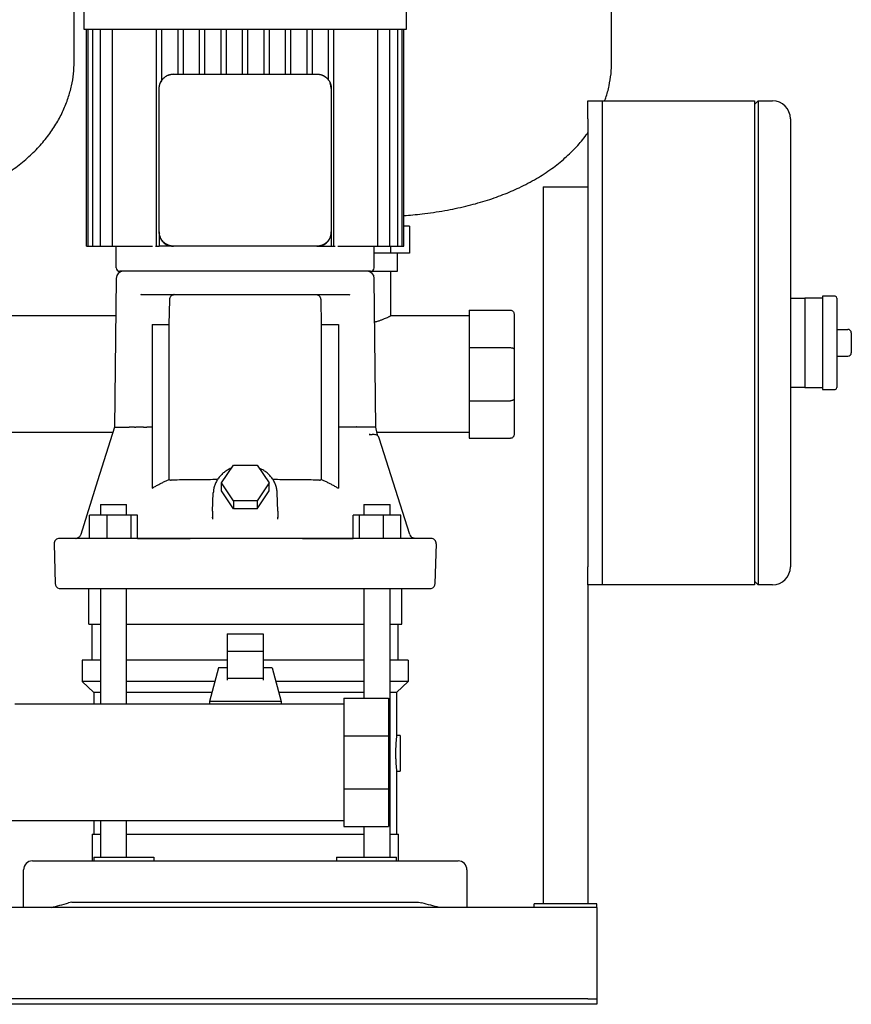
# Model space of a CAD drawing. Header units: millimetres. Extents: x 16 to 1624, y 15 to 847.
# Tile 3 of 6: x 294 to 758, y 15 to 564. Entities that reach past the tile are written whole.
import ezdxf

# ---------------------------------------------------------------- set-up
doc = ezdxf.new("R2010")
doc.units = ezdxf.units.MM

msp = doc.modelspace()

# ---------------------------------------------------------------- linework, layer by layer
at = {"color": 7, "linetype": 'Continuous', "lineweight": 25}
for p, q in [((324, 540.46), (324, 745.51)), ((624, 540.46), (624, 745.51)), ((329.5, 606.76), (329.5, 558.76)), ((509.5, 558.76), (509.5, 606.76)), ((329.5, 558.76), (419.5, 558.76)), ((331, 437.76), (331, 558.76)), ((331.83, 437.76), (331.83, 558.76)), ((334.37, 437.76), (334.37, 558.76)), ((338.79, 437.76), (338.79, 558.76)), ((345.44, 437.76), (345.44, 558.76)), ((370, 437.76), (370, 558.76)), ((373, 530.42), (373, 558.76)), ((382, 533.76), (382, 558.76)), ((385, 533.76), (385, 558.76)), ((394, 533.76), (394, 558.76)), ((397, 533.76), (397, 558.76)), ((406, 533.76), (406, 558.76)), ((409, 533.76), (409, 558.76)), ((418, 533.76), (418, 558.76)), ((419.5, 558.76), (509.5, 558.76)), ((421, 533.76), (421, 558.76)), ((430, 533.76), (430, 558.76)), ((433, 533.76), (433, 558.76)), ((442, 533.76), (442, 558.76)), ((445, 533.76), (445, 558.76)), ((454, 533.76), (454, 558.76)), ((457, 533.76), (457, 558.76)), ((466, 530.42), (466, 558.76)), ((469, 437.76), (469, 558.76)), ((493.56, 437.76), (493.56, 558.76)), ((500.2, 437.76), (500.2, 558.76)), ((504.62, 437.76), (504.62, 558.76)), ((507.17, 437.76), (507.17, 558.76)), ((508, 437.76), (508, 558.76)), ((379.5, 533.76), (459.5, 533.76)), ((371.5, 445.76), (371.5, 525.76)), ((467.5, 525.76), (467.5, 445.76)), ((610.75, 508.86), (610.75, 518.86)), ((610.75, 518.86), (618.75, 518.86)), ((618.75, 518.86), (703.75, 518.86)), ((618.75, 518.86), (618.75, 508.86)), ((703.75, 518.86), (703.75, 498.86)), ((703.75, 516.86), (705.75, 518.86)), ((705.75, 518.86), (705.75, 498.86)), ((705.75, 518.86), (713.75, 518.86)), ((610.75, 508.86), (610.75, 258.86)), ((618.75, 508.86), (618.75, 258.86)), ((723.75, 508.86), (723.75, 498.86)), ((618.75, 498.86), (618.75, 268.86)), ((703.75, 498.86), (703.75, 268.86)), ((705.75, 498.86), (705.75, 268.86)), ((723.75, 498.86), (723.75, 268.86)), ((585.75, 470.86), (585.75, 70.86)), ((585.75, 470.86), (610.75, 470.86)), ((371.5, 445.76), (371.5, 445.41)), ((371.5, 445.41), (371.56, 445.1)), ((371.5, 445.41), (371.5, 437.76)), ((467.5, 445.41), (467.5, 445.76)), ((467.5, 445.41), (467.5, 437.76)), ((511.25, 448.86), (508, 448.86)), ((511.25, 448.86), (511.25, 433.86)), ((331, 437.76), (331.83, 437.76)), ((331.83, 437.76), (333.33, 437.76)), ((333.33, 437.76), (334.37, 437.76)), ((334.37, 437.76), (335.87, 437.76)), ((335.87, 437.76), (338.79, 437.76)), ((338.79, 437.76), (340.29, 437.76)), ((340.29, 437.76), (345.44, 437.76)), ((345.44, 437.76), (346.94, 437.76)), ((346.94, 437.76), (366.36, 437.76)), ((347.5, 425.76), (347.5, 437.76)), ((366.36, 437.76), (367.79, 437.76)), ((369.39, 437.76), (370, 437.76)), ((370, 437.76), (371.5, 437.76)), ((379.15, 437.76), (371.5, 437.76)), ((379.15, 437.76), (379.5, 437.76)), ((459.5, 437.76), (379.5, 437.76)), ((459.5, 437.76), (459.85, 437.76)), ((459.85, 437.76), (460.16, 437.82)), ((459.85, 437.76), (467.5, 437.76)), ((467.5, 437.76), (469, 437.76)), ((469, 437.76), (469.6, 437.76)), ((471.2, 437.76), (472.64, 437.76)), ((472.64, 437.76), (492.06, 437.76)), ((491.5, 425.76), (491.5, 437.76)), ((492.06, 437.76), (493.56, 437.76)), ((493.56, 437.76), (498.7, 437.76)), ((498.7, 437.76), (500.2, 437.76)), ((500.2, 437.76), (503.12, 437.76)), ((500.56, 437.76), (500.56, 433.86)), ((503.12, 437.76), (504.62, 437.76)), ((504.62, 437.76), (505.67, 437.76)), ((505.67, 437.76), (507.17, 437.76)), ((507.17, 437.76), (508, 437.76)), ((500.56, 433.86), (491.5, 433.86)), ((511.25, 433.86), (500.56, 433.86)), ((504.5, 423.86), (504.5, 433.86)), ((489.5, 423.76), (349.5, 423.76)), ((490.12, 423.86), (504.27, 423.86)), ((500.5, 423.86), (500.5, 398.86)), ((504.27, 423.86), (504.5, 423.86)), ((347.46, 419.8), (346.59, 336.71)), ((492.41, 336.71), (491.54, 419.8)), ((361.43, 410.76), (361.13, 410.66)), ((361.43, 410.76), (477.56, 410.76)), ((377.08, 394.04), (377.36, 407.85)), ((461.63, 407.85), (461.92, 394.04)), ((477.56, 410.76), (477.82, 410.72)), ((723.75, 408.86), (731.75, 408.86)), ((741.75, 408.86), (731.75, 408.86)), ((731.75, 408.86), (731.75, 398.86)), ((748.75, 409.86), (741.75, 409.86)), ((741.75, 409.86), (741.75, 383.86)), ((749.75, 408.86), (749.75, 358.86)), ((544.5, 402.11), (567.5, 402.11)), ((544.5, 402.11), (544.5, 381.17)), ((347.24, 398.86), (221.76, 398.86)), ((544.5, 398.86), (500.5, 398.86)), ((569.5, 400.11), (569.5, 380.34)), ((731.75, 398.86), (731.75, 383.86)), ((367.5, 394.04), (377.08, 394.04)), ((367.5, 394.04), (367.5, 302.71)), ((377.08, 307.7), (377.08, 394.04)), ((461.92, 394.04), (461.92, 307.7)), ((461.92, 394.04), (471.48, 394.04)), ((471.48, 394.04), (471.48, 302.72)), ((749.75, 391.36), (755.75, 391.36)), ((757.75, 389.36), (757.75, 378.36)), ((544.5, 381.17), (567.5, 381.17)), ((544.5, 381.17), (544.5, 351.55)), ((569.5, 380.34), (569.5, 352.38)), ((731.75, 383.86), (731.75, 368.86)), ((741.75, 383.86), (741.75, 357.86)), ((749.75, 376.36), (755.75, 376.36)), ((731.75, 368.86), (731.75, 358.86)), ((731.75, 358.86), (723.75, 358.86)), ((731.75, 358.86), (741.75, 358.86)), ((741.75, 357.86), (748.75, 357.86)), ((544.5, 351.55), (567.5, 351.55)), ((544.5, 351.55), (544.5, 330.61)), ((569.5, 352.38), (569.5, 332.61)), ((357.68, 336.76), (356.45, 336.76)), ((357.68, 336.76), (358.46, 336.76)), ((367.5, 336.76), (364.53, 336.76)), ((474.46, 336.76), (471.48, 336.76)), ((481.3, 336.76), (476.34, 336.76)), ((493.06, 333.32), (492.4, 336.81)), ((345.67, 333.86), (222.96, 333.86)), ((489.03, 332.73), (488.61, 332.81)), ((488.61, 332.81), (489.2, 332.76)), ((489.03, 332.73), (489.2, 332.76)), ((489.2, 332.76), (489.03, 332.73)), ((489.2, 332.76), (490.43, 332.76)), ((490.87, 332.87), (491.47, 332.76)), ((490.87, 332.87), (491.47, 332.76)), ((491.91, 332.73), (491.91, 332.73)), ((544.5, 333.86), (492.96, 333.86)), ((493.56, 332), (493.58, 331.99)), ((493.56, 332), (493.58, 331.99)), ((494.21, 330.98), (494.16, 331.09)), ((494.33, 330.66), (494.21, 330.98)), ((511.33, 276.86), (494.33, 330.66)), ((544.5, 330.61), (567.5, 330.61)), ((406.22, 305.72), (412.86, 315.68)), ((412.86, 315.68), (426.14, 315.68)), ((426.14, 315.68), (432.77, 305.72)), ((412.86, 295.76), (406.22, 305.72)), ((406.22, 301.22), (406.22, 305.72)), ((432.77, 305.72), (426.14, 295.76)), ((432.77, 301.22), (432.77, 305.72)), ((401.32, 289.89), (401.67, 300.19)), ((412.86, 291.26), (406.22, 301.22)), ((426.14, 291.26), (432.77, 301.22)), ((437.68, 289.89), (437.32, 300.19)), ((338.66, 293.76), (338.66, 287.76)), ((338.66, 293.76), (345.96, 293.76)), ((345.96, 293.76), (353.26, 293.76)), ((353.26, 287.76), (353.26, 293.76)), ((426.14, 295.76), (412.86, 295.76)), ((412.86, 295.76), (412.86, 291.26)), ((426.14, 291.26), (412.86, 291.26)), ((426.14, 295.76), (426.14, 291.26)), ((485.74, 293.76), (485.74, 287.76)), ((485.74, 293.76), (493.04, 293.76)), ((493.04, 293.76), (500.34, 293.76)), ((500.34, 287.76), (500.34, 293.76)), ((342.37, 287.76), (332.57, 287.76)), ((332.57, 274.8), (332.57, 287.76)), ((342.37, 274.76), (342.37, 287.76)), ((355.75, 287.76), (342.37, 287.76)), ((355.75, 274.76), (355.75, 287.76)), ((359.34, 287.76), (355.75, 287.76)), ((359.34, 274.76), (359.34, 287.76)), ((401.06, 286.86), (401.22, 286.86)), ((401.15, 286.32), (401.23, 286.6)), ((401.15, 286.32), (401.23, 286.6)), ((401.32, 289.89), (401.23, 286.6)), ((401.23, 286.6), (401.25, 285.55)), ((437.68, 289.89), (437.77, 286.6)), ((437.71, 285.55), (437.76, 286.6)), ((437.71, 285.55), (437.76, 286.6)), ((437.84, 286.32), (437.77, 286.6)), ((479.66, 274.76), (479.65, 287.76)), ((483.24, 287.76), (479.65, 287.76)), ((483.24, 274.76), (483.24, 287.76)), ((496.62, 287.76), (483.24, 287.76)), ((496.62, 274.76), (496.62, 287.76)), ((506.42, 287.76), (496.62, 287.76)), ((506.42, 274.76), (506.42, 287.76)), ((329.9, 274.76), (315.84, 274.76)), ((325.84, 274.94), (325.91, 274.93)), ((501.76, 274.76), (337.24, 274.76)), ((359.34, 274.76), (388.83, 274.76)), ((451.43, 274.76), (479.66, 274.76)), ((513.76, 274.79), (512.85, 275.08)), ((513.76, 274.79), (513.82, 274.78)), ((312.84, 271.68), (313.42, 249.68)), ((525.57, 249.68), (526.15, 271.68)), ((703.75, 268.86), (703.75, 248.86)), ((705.75, 268.86), (705.75, 248.86)), ((723.75, 268.86), (723.75, 258.86)), ((610.75, 248.86), (610.75, 258.86)), ((618.75, 258.86), (618.75, 248.86)), ((610.75, 248.86), (610.75, 70.86)), ((618.75, 248.86), (610.75, 248.86)), ((703.75, 248.86), (618.75, 248.86)), ((705.75, 248.86), (703.75, 250.86)), ((713.75, 248.86), (705.75, 248.86)), ((332.15, 226.86), (332.15, 246.86)), ((338.66, 246.86), (338.66, 182.36)), ((353.26, 182.36), (353.26, 246.86)), ((485.74, 246.86), (485.74, 185.61)), ((500.34, 96.86), (500.34, 246.86)), ((506.85, 226.86), (506.85, 246.86)), ((332.15, 226.86), (338.66, 226.86)), ((334.15, 206.86), (334.15, 226.86)), ((353.26, 226.86), (485.74, 226.86)), ((500.34, 226.86), (506.85, 226.86)), ((504.85, 206.86), (504.85, 226.86)), ((409.5, 221.55), (409.5, 211.66)), ((409.5, 221.55), (429.5, 221.55)), ((429.5, 221.55), (429.5, 211.66)), ((429.5, 211.66), (409.5, 211.66)), ((409.5, 211.66), (409.5, 196.64)), ((429.5, 211.66), (429.5, 196.64)), ((328.5, 206.86), (328.5, 194.86)), ((338.66, 206.86), (328.5, 206.86)), ((409.5, 206.86), (353.26, 206.86)), ((485.74, 206.86), (429.5, 206.86)), ((510.5, 206.86), (500.34, 206.86)), ((510.5, 206.86), (510.5, 194.86)), ((404.5, 202.51), (399.5, 183.76)), ((409.5, 202.51), (404.5, 202.51)), ((434.5, 202.51), (429.5, 202.51)), ((434.5, 202.51), (439.5, 183.76)), ((335, 188.86), (328.5, 194.86)), ((338.66, 194.86), (328.5, 194.86)), ((402.46, 194.86), (353.26, 194.86)), ((429.5, 196.64), (409.5, 196.64)), ((409.5, 196.64), (409.5, 195.7)), ((429.5, 196.64), (429.5, 195.7)), ((485.74, 194.86), (436.54, 194.86)), ((510.5, 194.86), (500.34, 194.86)), ((504, 188.86), (510.5, 194.86)), ((338.66, 188.86), (335, 188.86)), ((335, 188.86), (335, 182.36)), ((400.86, 188.86), (353.26, 188.86)), ((485.74, 188.86), (438.14, 188.86)), ((504, 188.86), (500.34, 188.86)), ((504, 188.86), (504, 164.86)), ((474.5, 182.36), (290.85, 182.36)), ((399.5, 183.76), (399.5, 182.36)), ((439.5, 183.76), (399.5, 183.76)), ((439.5, 183.76), (439.5, 182.36)), ((474.5, 185.61), (474.5, 164.67)), ((474.5, 185.61), (499.5, 185.61)), ((499.5, 185.61), (499.5, 164.67)), ((506, 164.86), (504, 164.86)), ((506, 164.86), (506, 154.86)), ((474.5, 164.67), (499.5, 164.67)), ((474.5, 164.67), (474.5, 135.05)), ((499.5, 164.67), (499.5, 135.05)), ((506, 154.86), (506, 144.86)), ((504, 144.86), (506, 144.86)), ((504, 144.86), (504, 109.86)), ((474.5, 135.05), (499.5, 135.05)), ((474.5, 135.05), (474.5, 114.11)), ((499.5, 135.05), (499.5, 114.11)), ((102, 117.36), (474.5, 117.36)), ((335, 117.36), (335, 109.86)), ((338.66, 117.36), (338.66, 96.86)), ((353.26, 96.86), (353.26, 117.36)), ((334, 109.86), (334, 94.86)), ((334, 109.86), (338.66, 109.86)), ((353.26, 109.86), (419.5, 109.86)), ((419.5, 109.86), (485.74, 109.86)), ((474.5, 114.11), (499.5, 114.11)), ((485.74, 114.11), (485.74, 96.86)), ((500.34, 109.86), (505, 109.86)), ((505, 94.86), (505, 109.86)), ((300.75, 94.86), (320.95, 94.86)), ((320.95, 94.86), (518.05, 94.86)), ((335, 96.86), (335, 94.86)), ((335, 96.86), (356.34, 96.86)), ((356.34, 96.86), (368.53, 96.86)), ((368.53, 96.86), (368.53, 94.86)), ((470.47, 96.86), (470.47, 94.86)), ((470.47, 96.86), (482.66, 96.86)), ((482.66, 96.86), (504, 96.86)), ((504, 94.86), (504, 96.86)), ((518.05, 94.86), (538.25, 94.86)), ((295.75, 68.86), (295.75, 89.86)), ((543.25, 89.86), (543.25, 68.86)), ((322.75, 71.86), (320.95, 71.39)), ((322.75, 71.86), (516.25, 71.86)), ((516.25, 71.86), (518.05, 71.39)), ((615.75, 68.86), (15.75, 68.86)), ((615.75, 70.86), (580.75, 70.86)), ((580.75, 68.86), (580.75, 70.86)), ((615.75, 68.86), (615.75, 70.86)), ((615.75, 68.86), (615.75, 63.86)), ((615.75, 63.86), (615.75, 19.86)), ((610.75, 17.86), (20.75, 17.86)), ((610.75, 17.86), (615.75, 17.86)), ((615.75, 19.86), (615.75, 17.86)), ((615.75, 17.86), (615.75, 14.86)), ((610.75, 14.86), (20.75, 14.86)), ((615.75, 14.86), (610.75, 14.86))]:
    msp.add_line(p, q, dxfattribs=at)
at = {"color": 7, "linetype": 'Continuous', "lineweight": 25, "flags": 128}
for points in [[(379.5, 533.76), (377.94, 533.61), (376.51, 533.18)], [(467.5, 525.76), (467.34, 527.32), (466.92, 528.75)], [(346.59, 336.76), (337.12, 306.8), (327.66, 276.86)], [(523.15, 274.76), (522.98, 274.76), (522.45, 274.76), (521.57, 274.76), (520.35, 274.76), (518.78, 274.76), (516.87, 274.76), (514.61, 274.76), (512.02, 274.76), (509.09, 274.76)]]:
    msp.add_lwpolyline(points, dxfattribs=at)
at = {"color": 7, "linetype": 'Continuous', "lineweight": 25}
for centre, radius, start, end in [((459.5, 525.76), 8, 46.5461, 68.0935), ((379.5, 525.76), 8, 136.5461, 158.0935), ((713.75, 508.86), 10, 0, 90), ((351.46, 419.76), 4, 90, 179.4), ((349.5, 425.76), 2, 180, 270), ((487.54, 419.76), 4, 0.6, 90), ((489.5, 425.76), 2, 270, 0), ((748.75, 408.86), 1, 0, 90), ((755.75, 389.36), 2, 0, 90), ((755.75, 378.36), 2, 270, 0), ((748.75, 358.86), 1, 270, 0), ((491.47, 329.76), 3, 17.5339, 89.9999), ((315.84, 271.76), 3, 90.0005, 181.5), ((514.2, 277.76), 3, 197.5339, 220.8635), ((523.15, 271.76), 3, 358.5, 89.9995), ((713.75, 258.86), 10, 270, 0), ((316.42, 249.76), 3, 181.5, 255.1529), ((522.57, 249.76), 3, 284.8351, 358.5), ((300.75, 89.86), 5, 90, 180), ((538.25, 89.86), 5, 0, 90)]:
    msp.add_arc(centre, radius, start, end, dxfattribs=at)
for points, knots in [([(238, 459.12), (239.53, 459.43), (244.74, 460.47), (253.22, 462.89), (263.19, 466.31), (272.77, 470.42), (281.9, 475.22), (290.43, 480.77), (297.9, 486.72), (304.36, 493.03), (309.86, 499.64), (314.41, 506.46), (318.03, 513.38), (320.76, 520.31), (322.64, 527.16), (323.78, 533.88), (323.93, 538.3), (324, 540.46)], [0, 0, 0, 0, 0.036652, 0.124267, 0.206341, 0.283344, 0.368203, 0.447377, 0.521546, 0.591332, 0.658598, 0.722381, 0.783089, 0.841032, 0.896426, 0.949398, 1, 1, 1, 1]), ([(620.04, 518.86), (620.26, 519.39), (621.36, 522.11), (622.6, 527.18), (623.79, 533.87), (623.93, 538.3), (624, 540.46)], [0, 0, 0, 0, 0.077374, 0.398872, 0.706313, 1, 1, 1, 1]), ([(372.07, 528.75), (372.11, 528.83), (372.18, 528.99), (372.29, 529.24), (372.41, 529.48), (372.54, 529.72), (372.68, 529.95), (372.82, 530.17), (372.97, 530.39), (373.13, 530.61), (373.29, 530.82), (373.47, 531.02), (373.64, 531.21), (373.89, 531.47), (374.21, 531.77), (374.63, 532.12), (375.07, 532.43), (375.53, 532.71), (376.01, 532.97), (376.34, 533.11), (376.51, 533.18)], [0, 0, 0, 0, 0.042377, 0.08455, 0.126527, 0.168317, 0.20993, 0.251375, 0.292662, 0.333801, 0.374802, 0.415674, 0.456427, 0.497072, 0.579365, 0.662161, 0.745541, 0.829589, 0.914383, 1, 1, 1, 1]), ([(376.51, 533.18), (376.6, 533.22), (376.77, 533.28), (377.04, 533.38), (377.31, 533.46), (377.58, 533.53), (377.85, 533.59), (378.12, 533.64), (378.4, 533.69), (378.67, 533.72), (378.95, 533.74), (379.22, 533.76), (379.41, 533.76), (379.5, 533.76)], [0, 0, 0, 0, 0.092863, 0.185261, 0.277217, 0.368756, 0.459904, 0.550685, 0.641125, 0.73125, 0.821087, 0.910661, 1, 1, 1, 1]), ([(459.5, 533.76), (459.59, 533.76), (459.77, 533.76), (460.05, 533.74), (460.32, 533.72), (460.6, 533.69), (460.87, 533.64), (461.14, 533.59), (461.42, 533.53), (461.69, 533.46), (461.95, 533.38), (462.22, 533.28), (462.39, 533.22), (462.48, 533.18)], [0, 0, 0, 0, 0.089329, 0.178896, 0.268727, 0.358849, 0.449287, 0.540068, 0.631218, 0.722761, 0.814723, 0.907128, 1, 1, 1, 1]), ([(462.48, 533.18), (462.56, 533.15), (462.73, 533.08), (462.98, 532.97), (463.22, 532.84), (463.45, 532.72), (463.68, 532.58), (463.91, 532.44), (464.13, 532.28), (464.34, 532.13), (464.55, 531.96), (464.75, 531.79), (464.95, 531.61), (465.21, 531.37), (465.51, 531.04), (465.85, 530.63), (466.17, 530.19), (466.45, 529.73), (466.71, 529.25), (466.85, 528.91), (466.92, 528.75)], [0, 0, 0, 0, 0.0423774, 0.0845499, 0.1265266, 0.1683168, 0.2099298, 0.2513752, 0.2926625, 0.3338015, 0.374802, 0.4156739, 0.4564273, 0.4970722, 0.5793652, 0.6621606, 0.7455414, 0.829589, 0.9143827, 1, 1, 1, 1]), ([(371.5, 525.76), (371.5, 525.85), (371.5, 526.04), (371.51, 526.31), (371.54, 526.59), (371.57, 526.86), (371.61, 527.13), (371.67, 527.41), (371.73, 527.68), (371.8, 527.95), (371.88, 528.22), (371.97, 528.48), (372.04, 528.66), (372.07, 528.75)], [0, 0, 0, 0, 0.089329, 0.178896, 0.268727, 0.358849, 0.449287, 0.540068, 0.631218, 0.722761, 0.814723, 0.907128, 1, 1, 1, 1]), ([(466.92, 528.75), (466.95, 528.66), (467.02, 528.48), (467.11, 528.22), (467.19, 527.95), (467.26, 527.68), (467.33, 527.41), (467.38, 527.13), (467.42, 526.86), (467.46, 526.59), (467.48, 526.31), (467.49, 526.04), (467.5, 525.85), (467.5, 525.76)], [0, 0, 0, 0, 0.092863, 0.185261, 0.277217, 0.368756, 0.459904, 0.550685, 0.641125, 0.73125, 0.821087, 0.910661, 1, 1, 1, 1]), ([(508, 454.82), (511.39, 455.1), (519.04, 455.73), (530.6, 457.48), (542.37, 459.9), (553.23, 462.87), (563.19, 466.32), (572.77, 470.42), (581.9, 475.22), (590.43, 480.77), (597.91, 486.71), (604.32, 493.06), (608.57, 497.9), (610.44, 500.76), (610.75, 501.22)], [0, 0, 0, 0, 0.0877185, 0.1979567, 0.3010398, 0.3974971, 0.487854, 0.5726279, 0.6660505, 0.7532145, 0.834868, 0.9116969, 0.9857515, 1, 1, 1, 1]), ([(372.07, 442.78), (372.04, 442.86), (371.97, 443.04), (371.88, 443.3), (371.8, 443.57), (371.73, 443.84), (371.67, 444.11), (371.61, 444.39), (371.57, 444.66), (371.54, 444.93), (371.51, 445.21), (371.5, 445.49), (371.5, 445.67), (371.5, 445.76)], [0, 0, 0, 0, 0.092863, 0.185261, 0.277217, 0.368756, 0.459904, 0.550685, 0.641125, 0.73125, 0.821087, 0.910661, 1, 1, 1, 1]), ([(461.96, 438.19), (462.25, 438.23), (463.5, 438.43), (465.36, 439.88), (466.77, 441.9), (467.4, 443.84), (467.46, 444.88), (467.5, 445.41)], [0, 0, 0, 0, 0.089542, 0.383009, 0.682275, 0.837157, 1, 1, 1, 1]), ([(467.5, 445.76), (467.5, 445.67), (467.49, 445.49), (467.48, 445.21), (467.46, 444.93), (467.42, 444.66), (467.38, 444.39), (467.33, 444.11), (467.26, 443.84), (467.19, 443.57), (467.11, 443.3), (467.02, 443.04), (466.95, 442.86), (466.92, 442.78)], [0, 0, 0, 0, 0.089329, 0.178896, 0.268727, 0.358849, 0.449287, 0.540068, 0.631218, 0.722761, 0.814723, 0.907128, 1, 1, 1, 1]), ([(371.92, 443.29), (371.97, 443), (372.17, 441.76), (373.62, 439.9), (375.63, 438.48), (377.58, 437.85), (378.62, 437.79), (379.15, 437.76)], [0, 0, 0, 0, 0.0895421, 0.3830096, 0.6822765, 0.837158, 1, 1, 1, 1]), ([(376.51, 438.34), (376.43, 438.37), (376.26, 438.44), (376.02, 438.55), (375.78, 438.68), (375.54, 438.8), (375.31, 438.94), (375.08, 439.09), (374.86, 439.24), (374.65, 439.39), (374.44, 439.56), (374.24, 439.73), (374.04, 439.91), (373.79, 440.15), (373.48, 440.48), (373.14, 440.89), (372.83, 441.33), (372.54, 441.79), (372.29, 442.27), (372.15, 442.61), (372.07, 442.78)], [0, 0, 0, 0, 0.0423774, 0.0845499, 0.1265266, 0.1683168, 0.2099298, 0.2513752, 0.2926625, 0.3338015, 0.374802, 0.4156739, 0.4564273, 0.4970722, 0.5793652, 0.6621606, 0.7455414, 0.829589, 0.9143827, 1, 1, 1, 1]), ([(466.92, 442.78), (466.88, 442.69), (466.82, 442.53), (466.7, 442.28), (466.58, 442.04), (466.45, 441.8), (466.32, 441.57), (466.17, 441.35), (466.02, 441.13), (465.86, 440.91), (465.7, 440.71), (465.53, 440.5), (465.35, 440.31), (465.11, 440.05), (464.78, 439.75), (464.37, 439.41), (463.93, 439.09), (463.47, 438.81), (462.98, 438.55), (462.65, 438.41), (462.48, 438.34)], [0, 0, 0, 0, 0.042377, 0.08455, 0.126527, 0.168317, 0.20993, 0.251375, 0.292662, 0.333801, 0.374802, 0.415674, 0.456427, 0.497072, 0.579365, 0.662161, 0.745541, 0.829589, 0.914383, 1, 1, 1, 1]), ([(379.5, 437.76), (379.41, 437.76), (379.22, 437.76), (378.95, 437.78), (378.67, 437.8), (378.4, 437.83), (378.12, 437.88), (377.85, 437.93), (377.58, 437.99), (377.31, 438.06), (377.04, 438.15), (376.77, 438.24), (376.6, 438.3), (376.51, 438.34)], [0, 0, 0, 0, 0.089329, 0.178896, 0.268727, 0.358849, 0.449287, 0.540068, 0.631218, 0.722761, 0.814723, 0.907128, 1, 1, 1, 1]), ([(462.48, 438.34), (462.39, 438.3), (462.22, 438.24), (461.95, 438.15), (461.69, 438.06), (461.42, 437.99), (461.14, 437.93), (460.87, 437.88), (460.6, 437.83), (460.32, 437.8), (460.05, 437.78), (459.77, 437.76), (459.59, 437.76), (459.5, 437.76)], [0, 0, 0, 0, 0.092863, 0.185261, 0.277217, 0.368756, 0.459904, 0.550685, 0.641125, 0.73125, 0.821087, 0.910661, 1, 1, 1, 1]), ([(377.36, 407.85), (377.36, 407.9), (377.37, 408.01), (377.38, 408.16), (377.4, 408.32), (377.43, 408.47), (377.46, 408.63), (377.53, 408.89), (377.66, 409.25), (377.89, 409.67), (378.21, 410.06), (378.52, 410.33), (378.81, 410.5), (379.05, 410.61), (379.31, 410.69), (379.5, 410.72), (379.59, 410.74)], [0, 0, 0, 0, 0.031993, 0.06413, 0.096467, 0.129057, 0.161952, 0.195204, 0.301507, 0.414424, 0.540619, 0.679465, 0.753544, 0.832894, 0.912316, 1, 1, 1, 1]), ([(459.4, 410.74), (459.45, 410.73), (459.55, 410.72), (459.69, 410.69), (459.82, 410.65), (459.98, 410.59), (460.18, 410.5), (460.47, 410.33), (460.79, 410.06), (461.1, 409.67), (461.34, 409.25), (461.48, 408.86), (461.55, 408.55), (461.6, 408.32), (461.62, 408.08), (461.63, 407.93), (461.63, 407.85)], [0, 0, 0, 0, 0.044895, 0.087728, 0.128504, 0.167227, 0.246546, 0.320651, 0.459519, 0.585767, 0.6987, 0.805092, 0.85474, 0.903656, 0.952016, 1, 1, 1, 1]), ([(567.5, 402.11), (567.73, 402.11), (567.99, 402.07), (568.48, 401.87), (568.72, 401.72), (569.11, 401.33), (569.26, 401.09), (569.45, 400.6), (569.5, 400.35), (569.5, 400.11)], [0, 0, 0, 0, 0.25, 0.25, 0.5, 0.5, 0.75, 0.75, 1, 1, 1, 1]), ([(491.79, 395.51), (492.02, 395.57), (492.88, 395.77), (494.24, 396.21), (495.86, 396.78), (497.24, 397.33), (498.39, 397.83), (499.22, 398.22), (499.81, 398.5), (500.35, 398.77), (500.44, 398.83), (500.5, 398.86)], [0, 0, 0, 0, 0.04243, 0.163686, 0.28597, 0.414337, 0.527208, 0.642963, 0.733648, 0.820531, 1, 1, 1, 1]), ([(567.5, 381.17), (567.73, 381.17), (567.99, 381.15), (568.48, 381.07), (568.72, 381.01), (569.11, 380.84), (569.26, 380.75), (569.45, 380.54), (569.5, 380.44), (569.5, 380.34)], [0, 0, 0, 0, 0.25, 0.25, 0.5, 0.5, 0.75, 0.75, 1, 1, 1, 1]), ([(569.5, 352.38), (569.5, 352.28), (569.45, 352.18), (569.26, 351.97), (569.11, 351.88), (568.72, 351.71), (568.48, 351.65), (567.99, 351.57), (567.73, 351.55), (567.5, 351.55)], [0, 0, 0, 0, 0.25, 0.25, 0.5, 0.5, 0.75, 0.75, 1, 1, 1, 1]), ([(347.75, 336.76), (348.4, 336.76), (349.31, 336.76), (351.65, 336.76), (353.07, 336.76), (354.74, 336.76)], [0, 0, 0, 0, 0.5, 0.5, 1, 1, 1, 1]), ([(355.88, 336.76), (355.84, 336.76), (355.77, 336.76), (355.66, 336.76), (355.57, 336.76), (355.48, 336.76), (355.39, 336.76), (355.32, 336.76), (355.25, 336.76), (355.21, 336.76), (355.2, 336.76)], [0, 0, 0, 0, 0.135107, 0.267773, 0.397789, 0.524922, 0.64893, 0.769581, 0.886665, 1, 1, 1, 1]), ([(356.45, 336.76), (356.43, 336.76), (356.4, 336.76), (356.34, 336.76), (356.29, 336.76), (356.24, 336.76), (356.2, 336.76), (356.14, 336.76), (356.06, 336.76), (355.96, 336.76), (355.91, 336.76), (355.88, 336.76)], [0, 0, 0, 0, 0.113606, 0.217617, 0.310578, 0.391453, 0.459552, 0.514572, 0.685732, 0.848184, 1, 1, 1, 1]), ([(362.66, 336.76), (362.38, 336.76), (361.68, 336.76), (360.57, 336.76), (359.45, 336.76), (358.75, 336.76), (358.46, 336.76)], [0, 0, 0, 0, 0.198225, 0.500005, 0.795673, 1, 1, 1, 1]), ([(362.66, 336.76), (362.93, 336.76), (363.23, 336.76), (363.86, 336.76), (364.2, 336.76), (364.53, 336.76)], [0, 0, 0, 0, 0.5, 0.5, 1, 1, 1, 1]), ([(484.26, 336.76), (484.24, 336.76), (484.2, 336.77), (484.12, 336.77), (484.05, 336.78), (483.97, 336.78), (483.89, 336.79), (483.8, 336.79), (483.71, 336.79), (483.62, 336.79), (483.53, 336.79), (483.43, 336.79), (483.34, 336.79), (483.25, 336.79), (483.16, 336.79), (483.06, 336.79), (482.97, 336.79), (482.88, 336.79), (482.79, 336.79), (482.71, 336.79), (482.62, 336.79), (482.54, 336.8), (482.46, 336.8), (482.38, 336.8), (482.31, 336.8), (482.23, 336.8), (482.16, 336.81), (482.1, 336.81), (482.03, 336.82), (481.97, 336.82), (481.9, 336.83), (481.82, 336.84), (481.74, 336.85), (481.67, 336.86), (481.6, 336.89), (481.54, 336.92), (481.49, 336.94), (481.46, 336.94), (481.43, 336.93), (481.4, 336.9), (481.37, 336.86), (481.33, 336.82), (481.31, 336.78), (481.3, 336.76)], [0, 0, 0, 0, 0.036786, 0.072864, 0.108245, 0.142933, 0.176924, 0.210212, 0.24279, 0.274649, 0.305783, 0.336189, 0.365863, 0.394808, 0.423027, 0.450528, 0.477319, 0.503412, 0.52882, 0.553551, 0.577611, 0.601003, 0.623729, 0.645789, 0.667183, 0.687913, 0.707979, 0.727383, 0.746126, 0.764212, 0.781645, 0.811566, 0.836149, 0.855408, 0.872317, 0.906934, 0.915609, 0.92466, 0.935063, 0.947478, 0.9623, 0.97976, 1, 1, 1, 1]), ([(491.47, 332.76), (491.45, 332.76), (491.33, 332.76), (490.95, 332.76), (490.69, 332.76), (490.43, 332.76)], [0, 0, 0, 0, 0.5, 0.5, 1, 1, 1, 1]), ([(493.58, 331.99), (493.46, 332.2), (493.23, 332.62), (493.12, 333.09), (493.06, 333.32)], [0, 0, 0, 0, 0.501344, 1, 1, 1, 1]), ([(569.5, 332.61), (569.5, 332.37), (569.45, 332.12), (569.26, 331.63), (569.11, 331.39), (568.72, 331), (568.48, 330.85), (567.99, 330.65), (567.73, 330.61), (567.5, 330.61)], [0, 0, 0, 0, 0.25, 0.25, 0.5, 0.5, 0.75, 0.75, 1, 1, 1, 1]), ([(411.69, 313.93), (411.33, 313.78), (410.24, 313.33), (408.6, 312.31), (406.78, 310.91), (405.21, 309.29), (403.89, 307.49), (402.86, 305.56), (402.13, 303.53), (401.77, 301.73), (401.7, 300.62), (401.67, 300.19)], [0, 0, 0, 0, 0.062134, 0.187358, 0.312389, 0.437091, 0.561321, 0.684959, 0.807944, 0.930304, 1, 1, 1, 1]), ([(437.32, 299.9), (437.31, 300.31), (437.26, 301.43), (436.93, 303.24), (436.26, 305.26), (435.29, 307.18), (434.04, 308.98), (432.53, 310.61), (430.79, 312.04), (429.04, 313.17), (427.81, 313.71), (427.29, 313.94)], [0, 0, 0, 0, 0.070541, 0.189743, 0.308989, 0.428463, 0.548351, 0.66876, 0.789714, 0.911175, 1, 1, 1, 1]), ([(367.5, 302.71), (367.78, 302.88), (368.34, 303.21), (369.19, 303.7), (370.04, 304.18), (370.9, 304.66), (371.77, 305.12), (372.64, 305.57), (373.52, 306.02), (374.4, 306.45), (375.29, 306.88), (376.18, 307.3), (376.78, 307.57), (377.08, 307.7)], [0, 0, 0, 0, 0.090772, 0.181537, 0.272308, 0.363096, 0.45391, 0.544764, 0.635667, 0.726631, 0.817667, 0.908786, 1, 1, 1, 1]), ([(377.08, 307.7), (377.1, 307.67), (377.16, 307.62), (377.25, 307.54), (377.34, 307.47), (377.44, 307.42), (377.56, 307.36), (377.72, 307.3), (377.91, 307.26), (378.04, 307.26), (378.11, 307.26)], [0, 0, 0, 0, 0.092014, 0.184689, 0.278434, 0.373648, 0.470707, 0.641643, 0.817562, 1, 1, 1, 1]), ([(460.89, 307.26), (460.93, 307.26), (461.01, 307.26), (461.13, 307.27), (461.24, 307.3), (461.36, 307.33), (461.48, 307.38), (461.63, 307.45), (461.78, 307.56), (461.87, 307.66), (461.92, 307.7)], [0, 0, 0, 0, 0.111665, 0.220786, 0.327689, 0.43272, 0.536244, 0.694553, 0.848551, 1, 1, 1, 1]), ([(461.92, 307.7), (462.22, 307.57), (462.81, 307.3), (463.7, 306.88), (464.59, 306.46), (465.47, 306.02), (466.35, 305.58), (467.21, 305.13), (468.08, 304.66), (468.94, 304.19), (469.79, 303.71), (470.64, 303.22), (471.2, 302.89), (471.48, 302.72)], [0, 0, 0, 0, 0.0912121, 0.1823305, 0.273366, 0.3643298, 0.455233, 0.5460866, 0.6369017, 0.7276894, 0.818461, 0.9092275, 1, 1, 1, 1]), ([(403.99, 307.54), (402.29, 307.53), (398.58, 307.51), (393.14, 307.46), (387.7, 307.41), (382.57, 307.34), (379.61, 307.29), (378.11, 307.26)], [0, 0, 0, 0, 0.17015, 0.370854, 0.576063, 0.785779, 1, 1, 1, 1]), ([(460.89, 307.26), (459.39, 307.29), (456.43, 307.34), (451.3, 307.41), (445.85, 307.46), (440.41, 307.51), (436.69, 307.53), (434.98, 307.54)], [0, 0, 0, 0, 0.213999, 0.423511, 0.628538, 0.829079, 1, 1, 1, 1]), ([(324.98, 274.77), (325.11, 274.78), (325.42, 274.79), (326.04, 274.86), (326.4, 274.9)], [0, 0, 0, 0, 0.40416, 1, 1, 1, 1]), ([(325.59, 274.86), (325.74, 274.86), (326.05, 274.84), (327.93, 274.82), (330.15, 274.81), (332.01, 274.81), (332.57, 274.8)], [0, 0, 0, 0, 0.290084, 0.580976, 0.873484, 1, 1, 1, 1]), ([(327.66, 276.86), (327.58, 276.66), (327.41, 276.22), (326.96, 275.64), (326.39, 275.17), (325.93, 274.99), (325.7, 274.9)], [0, 0, 0, 0, 0.240901, 0.492412, 0.746729, 1, 1, 1, 1]), ([(337.24, 274.76), (336.39, 274.76), (335.58, 274.76), (334.06, 274.76), (333.36, 274.76), (332.11, 274.76), (331.54, 274.76), (330.59, 274.76), (330.2, 274.76), (329.9, 274.76)], [0, 0, 0, 0, 0.25, 0.25, 0.5, 0.5, 0.75, 0.75, 1, 1, 1, 1]), ([(509.09, 274.76), (508.79, 274.76), (508.4, 274.76), (507.44, 274.76), (506.88, 274.76), (505.62, 274.76), (504.91, 274.76), (503.41, 274.76), (502.61, 274.76), (501.76, 274.76)], [0, 0, 0, 0, 0.25, 0.25, 0.5, 0.5, 0.75, 0.75, 1, 1, 1, 1]), ([(511.93, 275.81), (511.89, 275.85), (511.72, 276.03), (511.6, 276.26), (511.5, 276.43)], [0, 0, 0, 0, 0.220309, 1, 1, 1, 1]), ([(513.3, 274.9), (513.11, 274.97), (512.73, 275.11), (512.27, 275.43), (512.03, 275.7), (511.93, 275.81)], [0, 0, 0, 0, 0.364716, 0.734154, 1, 1, 1, 1]), ([(315.65, 246.86), (315.65, 246.86), (315.65, 246.86), (315.67, 246.86), (315.7, 246.86), (315.73, 246.86), (315.78, 246.86), (315.84, 246.86), (315.91, 246.86), (315.98, 246.86), (316.07, 246.86), (316.17, 246.86), (316.28, 246.86), (316.4, 246.86), (316.58, 246.86), (316.94, 246.86), (317.57, 246.86), (318.39, 246.86), (319.51, 246.86), (321.07, 246.86), (322.9, 246.86), (324.31, 246.86), (325.11, 246.86), (325.94, 246.86), (326.81, 246.86), (327.71, 246.86), (328.65, 246.86), (329.3, 246.86), (329.63, 246.86)], [0, 0, 0, 0, 0.019231, 0.038463, 0.057694, 0.076925, 0.096156, 0.115388, 0.134619, 0.15385, 0.173081, 0.192312, 0.211543, 0.230774, 0.250005, 0.288796, 0.375005, 0.453087, 0.500006, 0.625001, 0.749995, 0.78571, 0.821425, 0.85714, 0.892855, 0.92857, 0.964285, 1, 1, 1, 1]), ([(329.63, 246.86), (329.66, 246.86), (329.75, 246.86), (329.89, 246.86), (330.07, 246.86), (330.29, 246.86), (330.55, 246.86), (330.98, 246.86), (331.65, 246.86), (332.45, 246.86), (333.16, 246.86), (333.7, 246.86), (334.27, 246.86), (334.87, 246.86), (335.49, 246.86), (336.12, 246.86), (336.77, 246.86), (337.22, 246.86), (337.45, 246.86)], [0, 0, 0, 0, 0.028762, 0.062653, 0.101645, 0.145737, 0.194965, 0.249404, 0.367674, 0.499556, 0.561958, 0.624301, 0.686771, 0.749509, 0.812346, 0.874908, 0.937394, 1, 1, 1, 1]), ([(337.45, 246.86), (337.91, 246.86), (339.31, 246.86), (342.16, 246.86), (346.48, 246.86), (352.3, 246.86), (359.65, 246.86), (368.57, 246.86), (379.07, 246.86), (391.18, 246.86), (404.89, 246.86), (419.01, 246.86), (432.61, 246.86), (444.74, 246.86), (455.68, 246.86), (465.43, 246.86), (473.98, 246.86), (481.35, 246.86), (487.56, 246.86), (492.64, 246.86), (496.59, 246.86), (499.43, 246.86), (500.96, 246.86), (501.55, 246.86)], [0, 0, 0, 0, 0.008753, 0.026696, 0.053829, 0.090151, 0.135663, 0.190363, 0.254251, 0.327327, 0.40959, 0.50104, 0.580659, 0.653427, 0.719344, 0.77841, 0.830623, 0.875985, 0.914493, 0.946149, 0.970953, 0.988903, 1, 1, 1, 1]), ([(501.55, 246.86), (501.65, 246.86), (501.87, 246.86), (502.23, 246.86), (502.64, 246.86), (503.09, 246.86), (503.59, 246.86), (504.32, 246.86), (505.27, 246.86), (506.16, 246.86), (506.84, 246.86), (507.3, 246.86), (507.73, 246.86), (508.13, 246.86), (508.49, 246.86), (508.82, 246.86), (509.12, 246.86), (509.28, 246.86), (509.37, 246.86)], [0, 0, 0, 0, 0.028404, 0.062081, 0.101004, 0.145169, 0.194609, 0.249403, 0.366351, 0.499555, 0.561959, 0.624303, 0.686774, 0.749512, 0.812349, 0.874911, 0.937396, 1, 1, 1, 1]), ([(509.37, 246.86), (509.54, 246.86), (509.9, 246.86), (510.41, 246.86), (510.92, 246.86), (511.42, 246.86), (511.91, 246.86), (512.38, 246.86), (512.85, 246.86), (513.31, 246.86), (513.76, 246.86), (514.2, 246.86), (514.62, 246.86), (515.04, 246.86), (516.2, 246.86), (517.92, 246.86), (519.43, 246.86), (520.55, 246.86), (521.31, 246.86), (522, 246.86), (522.42, 246.86), (522.7, 246.86), (522.9, 246.86), (523.06, 246.86), (523.19, 246.86), (523.28, 246.86), (523.33, 246.86), (523.34, 246.86), (523.34, 246.86)], [0, 0, 0, 0, 0.019231, 0.038463, 0.057694, 0.076925, 0.096156, 0.115388, 0.134619, 0.15385, 0.173081, 0.192313, 0.211544, 0.230775, 0.250006, 0.375001, 0.499994, 0.535519, 0.624994, 0.692719, 0.749995, 0.78571, 0.821425, 0.85714, 0.892855, 0.92857, 0.964285, 1, 1, 1, 1]), ([(504, 164.86), (504, 164.86), (504, 164.86), (503.99, 164.84), (503.99, 164.82), (503.99, 164.78), (503.98, 164.74), (503.98, 164.68), (503.97, 164.61), (503.96, 164.53), (503.95, 164.44), (503.94, 164.34), (503.92, 164.22), (503.9, 164.03), (503.87, 163.7), (503.82, 163.22), (503.76, 162.64), (503.7, 161.94), (503.64, 161.17), (503.58, 160.37), (503.53, 159.57), (503.49, 158.77), (503.46, 158.05), (503.44, 157.41), (503.42, 156.76), (503.41, 156.12), (503.4, 155.49), (503.4, 155.07), (503.4, 154.86)], [0, 0, 0, 0, 0.01981, 0.03981, 0.059999, 0.080379, 0.100949, 0.121709, 0.14266, 0.163802, 0.185136, 0.206661, 0.228378, 0.250287, 0.30957, 0.374921, 0.427409, 0.50026, 0.573065, 0.62499, 0.690658, 0.750106, 0.793693, 0.836503, 0.878536, 0.919795, 0.960283, 1, 1, 1, 1]), ([(503.4, 154.86), (503.4, 154.76), (503.4, 154.55), (503.41, 154.24), (503.41, 153.92), (503.41, 153.6), (503.42, 153.28), (503.42, 152.96), (503.43, 152.64), (503.44, 152.32), (503.45, 151.99), (503.46, 151.67), (503.48, 151.35), (503.5, 150.85), (503.53, 150.15), (503.58, 149.35), (503.64, 148.55), (503.7, 147.78), (503.76, 147.08), (503.82, 146.5), (503.87, 146.02), (503.91, 145.64), (503.94, 145.38), (503.96, 145.18), (503.98, 145.04), (503.99, 144.93), (504, 144.87), (504, 144.86), (504, 144.86)], [0, 0, 0, 0, 0.019766, 0.039725, 0.059876, 0.08022, 0.100758, 0.121489, 0.142414, 0.163533, 0.184846, 0.206354, 0.228057, 0.249954, 0.309439, 0.375171, 0.427109, 0.50006, 0.572569, 0.624897, 0.690561, 0.750114, 0.793662, 0.836448, 0.878472, 0.919738, 0.960246, 1, 1, 1, 1]), ([(311.25, 68.86), (312.77, 69.26), (314.37, 69.67), (317.63, 70.53), (319.3, 70.96), (320.95, 71.39)], [0, 0, 0, 0, 0.5, 0.5, 1, 1, 1, 1]), ([(527.75, 68.86), (526.23, 69.26), (524.63, 69.67), (521.36, 70.53), (519.7, 70.96), (518.05, 71.39)], [0, 0, 0, 0, 0.5, 0.5, 1, 1, 1, 1])]:
    msp.add_open_spline(points, degree=3, knots=knots, dxfattribs=at)
for points in [[(379.9, 410.76), (379.8, 410.76), (379.69, 410.75), (379.59, 410.74)], [(346.59, 336.76), (346.59, 336.76), (346.77, 336.76), (347.14, 336.76)], [(347.14, 336.76), (347.22, 336.76), (347.31, 336.76), (347.4, 336.76)], [(347.4, 336.76), (347.51, 336.76), (347.63, 336.76), (347.75, 336.76)], [(355.2, 336.76), (355.04, 336.76), (354.89, 336.76), (354.74, 336.76)], [(476.34, 336.76), (475.79, 336.76), (475.13, 336.75), (474.46, 336.76)], [(489.49, 336.76), (488.17, 336.76), (486.42, 336.76), (484.26, 336.76)], [(490.55, 336.76), (490.23, 336.76), (489.88, 336.76), (489.49, 336.76)], [(491.45, 336.76), (491.2, 336.76), (490.9, 336.76), (490.55, 336.76)], [(491.85, 336.76), (491.73, 336.76), (491.6, 336.76), (491.45, 336.76)], [(492.41, 336.71), (492.41, 336.76), (492.22, 336.76), (491.85, 336.76)], [(491.47, 332.76), (491.47, 332.76), (491.47, 332.76), (491.47, 332.76)], [(514.17, 274.76), (513.88, 274.76), (513.57, 274.81), (513.3, 274.9)]]:
    msp.add_open_spline(points, degree=3, dxfattribs=at)

doc.saveas('drawing.dxf')
